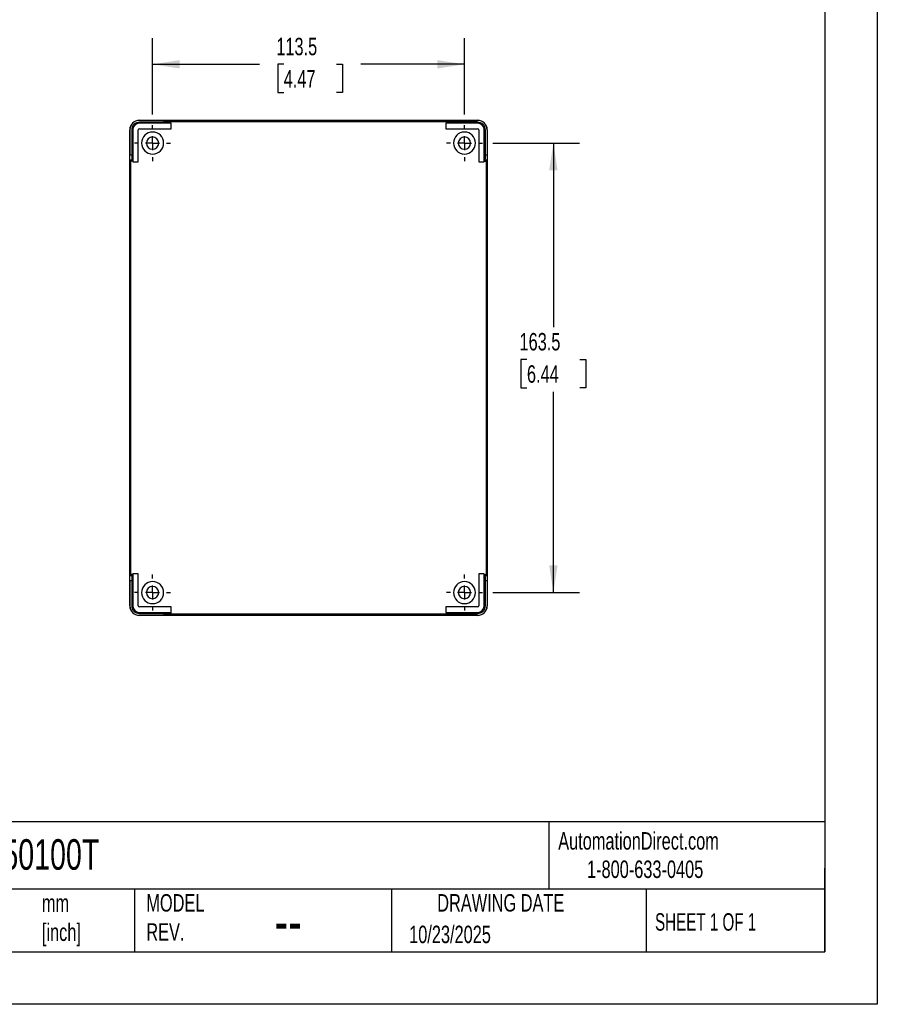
# Model space of a CAD drawing. Header units: millimetres. Extents: x 0 to 838, y 0 to 648.
# Tile 4 of 5: x 526 to 838, y 0 to 358. Entities that reach past the tile are written whole.
import ezdxf

# ---------------------------------------------------------------- set-up
doc = ezdxf.new("R2010")
doc.units = ezdxf.units.MM
doc.header["$LTSCALE"] = 3
doc.linetypes.add('CENTERX2', pattern=[20.32, 12.7, -2.54, 2.54, -2.54])
doc.layers.add('CENTER', color=40, linetype='CENTERX2')
doc.layers.add('DIMENSIONS', color=140, linetype='Continuous', lineweight=25)
doc.layers.add('TEXT', color=140, linetype='Continuous', lineweight=25)
doc.styles.add('SLDTEXTSTYLE0', font='TXT', dxfattribs={"width": 0.7})
doc.styles.add('SLDTEXTSTYLE1', font='TXT', dxfattribs={"width": 0.65})
doc.dimstyles.new('SLDDIMSTYLE0', dxfattribs={"dimtxt": 6.474023, "dimasz": 9.906, "dimexe": 0, "dimexo": 0.0625, "dimgap": 1.618506, "dimtad": 0, "dimtih": 1, "dimtoh": 1, "dimdec": 1, "dimrnd": 1e-09, "dimzin": 12, "dimdsep": 46, "dimtxsty": 'SLDTEXTSTYLE0', "dimsah": 1, "dimcen": 0.09, "dimadec": 0, "dimazin": 3, "dimtfac": 1, "dimtdec": 1, "dimtofl": 0, "dimtmove": 0, "dimatfit": 3, "dimfxl": 0, "dimfrac": 2, "dimtolj": 1, "dimtzin": 12, "dimarcsym": 0})

# ---------------------------------------------------------------- blocks, each defined once
blk = doc.blocks.new('_D_18')
at = {"layer": 'DIMENSIONS'}
for p, q in [((574.47, 323.63), (574.47, 351.47)), ((687.97, 323.63), (687.97, 351.47)), ((574.47, 341.94), (613.42, 341.94)), ((622.19, 341.94), (620.02, 341.94)), ((620.02, 341.94), (620.02, 331.65)), ((641.43, 341.94), (643.61, 341.94)), ((643.61, 341.94), (643.61, 331.65)), ((687.97, 341.94), (650.21, 341.94)), ((620.02, 331.65), (622.19, 331.65)), ((643.61, 331.65), (641.43, 331.65))]:
    blk.add_line(p, q, dxfattribs=at)
for points in [[(574.47, 341.94), (584.37, 340.42), (584.37, 343.46)], [(687.97, 341.94), (678.06, 343.46), (678.06, 340.42)]]:
    blk.add_solid(points, dxfattribs=at)
at = {"layer": 'DIMENSIONS', "char_height": 6.35, "attachment_point": 1, "style": 'SLDTEXTSTYLE0'}
for s, insert in [('113.5', (619.5, 351.58)), ('4.47', (622.19, 339.84))]:
    blk.add_mtext(s, dxfattribs=dict(at, insert=insert))
blk = doc.blocks.new('_D_19')
at = {"layer": 'DIMENSIONS'}
for p, q in [((698.32, 313.28), (729.85, 313.28)), ((720.33, 313.28), (720.33, 246.32)), ((710.71, 234.58), (708.53, 234.58)), ((708.53, 234.58), (708.53, 224.29)), ((729.94, 234.58), (732.12, 234.58)), ((732.12, 234.58), (732.12, 224.29)), ((708.53, 224.29), (710.71, 224.29)), ((720.33, 149.78), (720.33, 222.84)), ((732.12, 224.29), (729.94, 224.29)), ((698.32, 149.78), (729.85, 149.78))]:
    blk.add_line(p, q, dxfattribs=at)
for points in [[(720.33, 313.28), (718.8, 303.37), (721.85, 303.37)], [(720.33, 149.78), (721.85, 159.68), (718.8, 159.68)]]:
    blk.add_solid(points, dxfattribs=at)
at = {"layer": 'DIMENSIONS', "char_height": 6.35, "attachment_point": 1, "style": 'SLDTEXTSTYLE0'}
for s, insert in [('163.5', (708.01, 244.21)), ('6.44', (710.71, 232.47))]:
    blk.add_mtext(s, dxfattribs=dict(at, insert=insert))
blk = doc.blocks.new('SW_CENTERMARKSYMBOL_9')
at = {"layer": 'CENTER', "color": 0}
for p, q in [((0, 5.08), (0, 6.54)), ((-5.08, 0), (-6.54, 0)), ((0, 0), (-2.54, 0)), ((0, 0), (0, 2.54)), ((0, 0), (0, -2.54)), ((0, 0), (2.54, 0)), ((5.08, 0), (6.54, 0)), ((0, -5.08), (0, -6.54))]:
    blk.add_line(p, q, dxfattribs=at)
blk = doc.blocks.new('SW_CENTERMARKSYMBOL_10')
at = {"layer": 'CENTER', "color": 0}
for p, q in [((0, 5.08), (0, 6.54)), ((-5.08, 0), (-6.54, 0)), ((0, 0), (-2.54, 0)), ((0, 0), (0, 2.54)), ((0, 0), (0, -2.54)), ((0, 0), (2.54, 0)), ((5.08, 0), (6.54, 0)), ((0, -5.08), (0, -6.54))]:
    blk.add_line(p, q, dxfattribs=at)
blk = doc.blocks.new('SW_CENTERMARKSYMBOL_11')
at = {"layer": 'CENTER', "color": 0}
for p, q in [((0, 5.08), (0, 6.54)), ((-5.08, 0), (-6.54, 0)), ((0, 0), (-2.54, 0)), ((0, 0), (0, 2.54)), ((0, 0), (0, -2.54)), ((0, 0), (2.54, 0)), ((5.08, 0), (6.54, 0)), ((0, -5.08), (0, -6.54))]:
    blk.add_line(p, q, dxfattribs=at)
blk = doc.blocks.new('SW_CENTERMARKSYMBOL_12')
at = {"layer": 'CENTER', "color": 0}
for p, q in [((0, 5.08), (0, 6.54)), ((-5.08, 0), (-6.54, 0)), ((0, 0), (-2.54, 0)), ((0, 0), (0, 2.54)), ((0, 0), (0, -2.54)), ((0, 0), (2.54, 0)), ((5.08, 0), (6.54, 0)), ((0, -5.08), (0, -6.54))]:
    blk.add_line(p, q, dxfattribs=at)

msp = doc.modelspace()

# ---------------------------------------------------------------- linework, layer by layer
at = {"color": 7, "linetype": 'Continuous'}
for p, q in [((838.21, 647.71), (838.21, 0.01)), ((838.21, 0.01), (0.01, 0.01))]:
    msp.add_line(p, q, dxfattribs=at)
for p, q in [((569.67, 321.54), (569.67, 321.58)), ((569.67, 321.58), (692.77, 321.58)), ((578.69, 321.54), (569.67, 321.54)), ((569.67, 320.47), (569.67, 320.88)), ((578.69, 320.88), (569.67, 320.88)), ((581.25, 320.47), (569.67, 320.47)), ((578.69, 320.88), (578.69, 321.54)), ((581.06, 321.15), (580.69, 321.52)), ((580.69, 321.52), (580.69, 320.86)), ((581.06, 320.48), (580.69, 320.86)), ((581.06, 320.48), (581.06, 321.15)), ((581.06, 321.15), (681.38, 321.15)), ((581.26, 320.48), (581.06, 320.48)), ((581.25, 320.47), (581.26, 320.48)), ((581.25, 318.49), (581.25, 320.47)), ((581.26, 318.48), (581.26, 320.48)), ((607.72, 321.3), (607.72, 321.5)), ((607.72, 321.22), (607.72, 321.25)), ((654.72, 321.3), (654.72, 321.5)), ((654.72, 321.22), (654.72, 321.25)), ((681.18, 320.47), (681.18, 320.48)), ((681.38, 320.48), (681.18, 320.48)), ((681.18, 320.48), (681.18, 318.48)), ((681.18, 320.47), (681.18, 318.49)), ((692.77, 320.47), (681.18, 320.47)), ((681.75, 321.52), (681.38, 321.15)), ((681.38, 320.48), (681.38, 321.15)), ((681.38, 320.48), (681.75, 320.86)), ((681.75, 320.86), (681.75, 321.52)), ((683.75, 321.54), (692.77, 321.54)), ((683.75, 321.54), (683.75, 320.88)), ((692.77, 320.88), (683.75, 320.88)), ((692.77, 321.54), (692.77, 321.58)), ((692.77, 320.47), (692.77, 320.88)), ((566.17, 144.98), (566.17, 318.08)), ((566.2, 318.08), (566.17, 318.08)), ((566.2, 318.08), (566.2, 309.06)), ((567.27, 318.08), (566.87, 318.08)), ((566.87, 318.08), (566.87, 309.06)), ((567.27, 318.08), (567.27, 306.49)), ((569.25, 306.49), (569.25, 318.08)), ((569.25, 318.08), (569.26, 318.08)), ((569.26, 306.48), (569.26, 318.08)), ((569.67, 318.49), (581.25, 318.49)), ((569.67, 318.49), (569.67, 318.48)), ((569.67, 318.48), (581.26, 318.48)), ((581.25, 318.49), (581.26, 318.48)), ((681.18, 318.49), (692.77, 318.49)), ((681.18, 318.49), (681.18, 318.48)), ((681.18, 318.48), (692.77, 318.48)), ((692.77, 318.49), (692.77, 318.48)), ((693.18, 318.08), (693.18, 306.49)), ((693.18, 318.08), (693.18, 318.08)), ((693.18, 318.08), (693.18, 306.48)), ((695.17, 306.49), (695.17, 318.08)), ((695.17, 318.08), (695.57, 318.08)), ((695.57, 309.06), (695.57, 318.08)), ((696.23, 318.08), (696.23, 309.06)), ((696.23, 318.08), (696.27, 318.08)), ((696.27, 318.08), (696.27, 144.98)), ((566.2, 309.06), (566.87, 309.06)), ((695.57, 309.06), (696.23, 309.06)), ((566.22, 307.06), (566.6, 306.68)), ((566.89, 307.06), (566.22, 307.06)), ((566.6, 156.37), (566.6, 306.68)), ((567.26, 306.68), (566.6, 306.68)), ((567.26, 306.68), (566.89, 307.06)), ((567.26, 306.68), (567.26, 306.48)), ((567.27, 306.49), (567.26, 306.48)), ((567.26, 306.48), (569.26, 306.48)), ((567.27, 306.49), (569.25, 306.49)), ((569.25, 306.49), (569.26, 306.48)), ((693.18, 306.49), (693.18, 306.48)), ((693.18, 306.49), (695.17, 306.49)), ((693.18, 306.48), (695.18, 306.48)), ((695.17, 306.49), (695.18, 306.48)), ((695.18, 306.68), (695.55, 307.06)), ((695.18, 306.48), (695.18, 306.68)), ((695.18, 306.68), (695.84, 306.68)), ((696.22, 307.06), (695.55, 307.06)), ((695.84, 306.68), (696.22, 307.06)), ((695.84, 306.68), (695.84, 156.37)), ((566.48, 272.53), (566.28, 272.53)), ((695.96, 272.53), (696.16, 272.53)), ((566.48, 231.53), (566.28, 231.53)), ((695.96, 231.53), (696.16, 231.53)), ((566.48, 190.53), (566.28, 190.53)), ((695.96, 190.53), (696.16, 190.53)), ((566.6, 156.37), (566.22, 155.99)), ((566.22, 155.99), (566.89, 155.99)), ((567.26, 156.37), (566.6, 156.37)), ((567.26, 156.37), (566.89, 155.99)), ((567.26, 156.57), (567.26, 156.37)), ((567.27, 156.56), (567.26, 156.57)), ((569.26, 156.57), (567.26, 156.57)), ((569.25, 156.56), (567.27, 156.56)), ((567.27, 156.56), (567.27, 144.98)), ((569.25, 156.56), (569.26, 156.57)), ((569.25, 144.98), (569.25, 156.56)), ((569.26, 144.98), (569.26, 156.57)), ((693.18, 156.56), (693.18, 156.57)), ((693.18, 156.57), (693.18, 144.98)), ((695.18, 156.57), (693.18, 156.57)), ((693.18, 156.56), (693.18, 144.98)), ((695.17, 156.56), (693.18, 156.56)), ((695.17, 156.56), (695.18, 156.57)), ((695.17, 144.98), (695.17, 156.56)), ((695.18, 156.37), (695.18, 156.57)), ((695.18, 156.37), (695.55, 155.99)), ((695.18, 156.37), (695.84, 156.37)), ((695.55, 155.99), (696.22, 155.99)), ((696.22, 155.99), (695.84, 156.37)), ((566.2, 153.99), (566.2, 144.98)), ((566.87, 153.99), (566.2, 153.99)), ((566.87, 153.99), (566.87, 144.98)), ((695.57, 144.98), (695.57, 153.99)), ((696.23, 153.99), (695.57, 153.99)), ((696.23, 153.99), (696.23, 144.98)), ((566.2, 144.98), (566.17, 144.98)), ((567.27, 144.98), (566.87, 144.98)), ((569.25, 144.98), (569.26, 144.98)), ((569.67, 144.56), (569.67, 144.57)), ((581.26, 144.57), (569.67, 144.57)), ((581.25, 144.56), (569.67, 144.56)), ((581.25, 144.56), (581.26, 144.57)), ((581.25, 142.58), (581.25, 144.56)), ((581.26, 142.57), (581.26, 144.57)), ((681.18, 144.56), (681.18, 144.57)), ((692.77, 144.57), (681.18, 144.57)), ((681.18, 144.57), (681.18, 142.57)), ((681.18, 144.56), (681.18, 142.58)), ((692.77, 144.56), (681.18, 144.56)), ((692.77, 144.56), (692.77, 144.57)), ((693.18, 144.98), (693.18, 144.98)), ((695.17, 144.98), (695.57, 144.98)), ((696.23, 144.98), (696.27, 144.98)), ((569.67, 142.58), (581.25, 142.58)), ((569.67, 142.58), (569.67, 142.18)), ((569.67, 142.18), (578.69, 142.18)), ((569.67, 141.51), (569.67, 141.48)), ((569.67, 141.51), (578.69, 141.51)), ((692.77, 141.48), (569.67, 141.48)), ((578.69, 141.51), (578.69, 142.18)), ((581.06, 142.57), (580.69, 142.19)), ((580.69, 142.19), (580.69, 141.53)), ((580.69, 141.53), (581.06, 141.9)), ((581.06, 142.57), (581.26, 142.57)), ((581.06, 142.57), (581.06, 141.9)), ((681.38, 141.9), (581.06, 141.9)), ((581.25, 142.58), (581.26, 142.57)), ((607.72, 141.84), (607.72, 141.8)), ((607.72, 141.75), (607.72, 141.55)), ((654.72, 141.84), (654.72, 141.8)), ((654.72, 141.75), (654.72, 141.55)), ((681.18, 142.58), (692.77, 142.58)), ((681.18, 142.58), (681.18, 142.57)), ((681.18, 142.57), (681.38, 142.57)), ((681.38, 142.57), (681.75, 142.19)), ((681.38, 142.57), (681.38, 141.9)), ((681.38, 141.9), (681.75, 141.53)), ((681.75, 141.53), (681.75, 142.19)), ((683.75, 142.18), (692.77, 142.18)), ((683.75, 142.18), (683.75, 141.51)), ((692.77, 141.51), (683.75, 141.51)), ((692.77, 142.58), (692.77, 142.18)), ((692.77, 141.51), (692.77, 141.48))]:
    msp.add_line(p, q)
at = {"flags": 128}
for points in [[(607.72, 321.22), (606.02, 321.22), (604.34, 321.22), (602.7, 321.22), (601.11, 321.23), (599.59, 321.23), (598.17, 321.24), (596.85, 321.25), (595.64, 321.26), (594.57, 321.27), (593.65, 321.29), (592.87, 321.3), (592.26, 321.31), (591.82, 321.33), (591.56, 321.34), (591.47, 321.36), (591.56, 321.37), (591.82, 321.39), (592.26, 321.4), (592.87, 321.41), (593.65, 321.43), (594.57, 321.44), (595.64, 321.45), (596.85, 321.46), (598.17, 321.47), (599.59, 321.48), (601.11, 321.49), (602.7, 321.49), (604.34, 321.5), (606.02, 321.5), (607.72, 321.5)], [(596.2, 321.26), (596.85, 321.26), (598.17, 321.27), (599.59, 321.28), (601.11, 321.29), (602.7, 321.29), (604.34, 321.3), (606.02, 321.3), (607.72, 321.3)], [(601.3, 321.23), (601.48, 321.23), (602.59, 321.23), (603.8, 321.24), (605.07, 321.24), (606.38, 321.25), (607.72, 321.25)], [(607.72, 321.5), (609.42, 321.5), (611.1, 321.5), (612.74, 321.49), (614.33, 321.49), (615.84, 321.48), (617.27, 321.47), (618.59, 321.46), (619.79, 321.45), (620.87, 321.44), (621.79, 321.43), (622.56, 321.41), (623.17, 321.4), (623.61, 321.39), (623.88, 321.37), (623.97, 321.36), (623.88, 321.34), (623.61, 321.33), (623.17, 321.31), (622.56, 321.3), (621.79, 321.29), (620.87, 321.27), (619.79, 321.26), (618.59, 321.25), (617.27, 321.24), (615.84, 321.23), (614.33, 321.23), (612.74, 321.22), (611.1, 321.22), (609.42, 321.22), (607.72, 321.22)], [(607.72, 321.3), (609.42, 321.3), (611.1, 321.3), (612.74, 321.29), (614.33, 321.29), (615.84, 321.28), (617.27, 321.27), (618.59, 321.26), (619.24, 321.26)], [(607.72, 321.25), (609.06, 321.25), (610.37, 321.24), (611.64, 321.24), (612.84, 321.23), (613.96, 321.23), (614.14, 321.23)], [(654.72, 321.22), (653.02, 321.22), (651.34, 321.22), (649.7, 321.22), (648.11, 321.23), (646.59, 321.23), (645.17, 321.24), (643.85, 321.25), (642.64, 321.26), (641.57, 321.27), (640.65, 321.29), (639.87, 321.3), (639.26, 321.31), (638.82, 321.33), (638.56, 321.34), (638.47, 321.36), (638.56, 321.37), (638.82, 321.39), (639.26, 321.4), (639.87, 321.41), (640.65, 321.43), (641.57, 321.44), (642.64, 321.45), (643.85, 321.46), (645.17, 321.47), (646.59, 321.48), (648.11, 321.49), (649.7, 321.49), (651.34, 321.5), (653.02, 321.5), (654.72, 321.5)], [(643.2, 321.26), (643.85, 321.26), (645.17, 321.27), (646.59, 321.28), (648.11, 321.29), (649.7, 321.29), (651.34, 321.3), (653.02, 321.3), (654.72, 321.3)], [(648.3, 321.23), (648.48, 321.23), (649.59, 321.23), (650.8, 321.24), (652.07, 321.24), (653.38, 321.25), (654.72, 321.25)], [(654.72, 321.5), (656.42, 321.5), (658.1, 321.5), (659.74, 321.49), (661.33, 321.49), (662.84, 321.48), (664.27, 321.47), (665.59, 321.46), (666.79, 321.45), (667.87, 321.44), (668.79, 321.43), (669.56, 321.41), (670.17, 321.4), (670.61, 321.39), (670.88, 321.37), (670.97, 321.36), (670.88, 321.34), (670.61, 321.33), (670.17, 321.31), (669.56, 321.3), (668.79, 321.29), (667.87, 321.27), (666.79, 321.26), (665.59, 321.25), (664.27, 321.24), (662.84, 321.23), (661.33, 321.23), (659.74, 321.22), (658.1, 321.22), (656.42, 321.22), (654.72, 321.22)], [(654.72, 321.3), (656.42, 321.3), (658.1, 321.3), (659.74, 321.29), (661.33, 321.29), (662.84, 321.28), (664.27, 321.27), (665.59, 321.26), (666.24, 321.26)], [(654.72, 321.25), (656.06, 321.25), (657.37, 321.24), (658.64, 321.24), (659.84, 321.23), (660.96, 321.23), (661.14, 321.23)], [(566.28, 272.53), (566.28, 274.01), (566.28, 275.47), (566.28, 276.89), (566.29, 278.25), (566.29, 279.53), (566.3, 280.72), (566.31, 281.8), (566.32, 282.75), (566.33, 283.57), (566.34, 284.23), (566.35, 284.74), (566.37, 285.08), (566.38, 285.25), (566.39, 285.25), (566.41, 285.08), (566.42, 284.74), (566.43, 284.23), (566.44, 283.57), (566.45, 282.75), (566.46, 281.8), (566.47, 280.72), (566.48, 279.53), (566.49, 278.25), (566.49, 276.89), (566.49, 275.47), (566.5, 274.01), (566.5, 272.53)], [(696.16, 272.53), (696.16, 274.01), (696.16, 275.47), (696.15, 276.89), (696.15, 278.25), (696.14, 279.53), (696.14, 280.72), (696.13, 281.8), (696.12, 282.75), (696.11, 283.57), (696.09, 284.23), (696.08, 284.74), (696.07, 285.08), (696.06, 285.25), (696.04, 285.25), (696.03, 285.08), (696.02, 284.74), (696.01, 284.23), (695.99, 283.57), (695.98, 282.75), (695.97, 281.8), (695.97, 280.72), (695.96, 279.53), (695.95, 278.25), (695.95, 276.89), (695.94, 275.47), (695.94, 274.01), (695.94, 272.53)], [(566.48, 272.53), (566.48, 274.01), (566.48, 275.47), (566.48, 276.89), (566.49, 278.12)], [(695.96, 272.53), (695.96, 274.01), (695.96, 275.47), (695.95, 276.89), (695.95, 278.12)], [(566.5, 272.53), (566.5, 271.05), (566.49, 269.58), (566.49, 268.16), (566.49, 266.8), (566.48, 265.52), (566.47, 264.33), (566.46, 263.25), (566.45, 262.3), (566.44, 261.48), (566.43, 260.82), (566.42, 260.31), (566.41, 259.97), (566.39, 259.8), (566.38, 259.8), (566.37, 259.97), (566.35, 260.31), (566.34, 260.82), (566.33, 261.48), (566.32, 262.3), (566.31, 263.25), (566.3, 264.33), (566.29, 265.52), (566.29, 266.8), (566.28, 268.16), (566.28, 269.58), (566.28, 271.05), (566.28, 272.53)], [(566.49, 266.93), (566.48, 268.16), (566.48, 269.58), (566.48, 271.05), (566.48, 272.53)], [(695.94, 272.53), (695.94, 271.05), (695.94, 269.58), (695.95, 268.16), (695.95, 266.8), (695.96, 265.52), (695.97, 264.33), (695.97, 263.25), (695.98, 262.3), (695.99, 261.48), (696.01, 260.82), (696.02, 260.31), (696.03, 259.97), (696.04, 259.8), (696.06, 259.8), (696.07, 259.97), (696.08, 260.31), (696.09, 260.82), (696.11, 261.48), (696.12, 262.3), (696.13, 263.25), (696.14, 264.33), (696.14, 265.52), (696.15, 266.8), (696.15, 268.16), (696.16, 269.58), (696.16, 271.05), (696.16, 272.53)], [(695.95, 266.93), (695.95, 268.16), (695.96, 269.58), (695.96, 271.05), (695.96, 272.53)], [(566.28, 231.53), (566.28, 233.01), (566.28, 234.47), (566.28, 235.89), (566.29, 237.25), (566.29, 238.53), (566.3, 239.72), (566.31, 240.8), (566.32, 241.75), (566.33, 242.57), (566.34, 243.23), (566.35, 243.74), (566.37, 244.08), (566.38, 244.25), (566.39, 244.25), (566.41, 244.08), (566.42, 243.74), (566.43, 243.23), (566.44, 242.57), (566.45, 241.75), (566.46, 240.8), (566.47, 239.72), (566.48, 238.53), (566.49, 237.25), (566.49, 235.89), (566.49, 234.47), (566.5, 233.01), (566.5, 231.53)], [(696.16, 231.53), (696.16, 233.01), (696.16, 234.47), (696.15, 235.89), (696.15, 237.25), (696.14, 238.53), (696.14, 239.72), (696.13, 240.8), (696.12, 241.75), (696.11, 242.57), (696.09, 243.23), (696.08, 243.74), (696.07, 244.08), (696.06, 244.25), (696.04, 244.25), (696.03, 244.08), (696.02, 243.74), (696.01, 243.23), (695.99, 242.57), (695.98, 241.75), (695.97, 240.8), (695.97, 239.72), (695.96, 238.53), (695.95, 237.25), (695.95, 235.89), (695.94, 234.47), (695.94, 233.01), (695.94, 231.53)], [(566.48, 231.53), (566.48, 233.01), (566.48, 234.47), (566.48, 235.89), (566.49, 237.12)], [(695.96, 231.53), (695.96, 233.01), (695.96, 234.47), (695.95, 235.89), (695.95, 237.12)], [(566.5, 231.53), (566.5, 230.05), (566.49, 228.58), (566.49, 227.16), (566.49, 225.8), (566.48, 224.52), (566.47, 223.33), (566.46, 222.25), (566.45, 221.3), (566.44, 220.48), (566.43, 219.82), (566.42, 219.31), (566.41, 218.97), (566.39, 218.8), (566.38, 218.8), (566.37, 218.97), (566.35, 219.31), (566.34, 219.82), (566.33, 220.48), (566.32, 221.3), (566.31, 222.25), (566.3, 223.33), (566.29, 224.52), (566.29, 225.8), (566.28, 227.16), (566.28, 228.58), (566.28, 230.05), (566.28, 231.53)], [(566.49, 225.93), (566.48, 227.16), (566.48, 228.58), (566.48, 230.05), (566.48, 231.53)], [(695.94, 231.53), (695.94, 230.05), (695.94, 228.58), (695.95, 227.16), (695.95, 225.8), (695.96, 224.52), (695.97, 223.33), (695.97, 222.25), (695.98, 221.3), (695.99, 220.48), (696.01, 219.82), (696.02, 219.31), (696.03, 218.97), (696.04, 218.8), (696.06, 218.8), (696.07, 218.97), (696.08, 219.31), (696.09, 219.82), (696.11, 220.48), (696.12, 221.3), (696.13, 222.25), (696.14, 223.33), (696.14, 224.52), (696.15, 225.8), (696.15, 227.16), (696.16, 228.58), (696.16, 230.05), (696.16, 231.53)], [(695.95, 225.93), (695.95, 227.16), (695.96, 228.58), (695.96, 230.05), (695.96, 231.53)], [(566.28, 190.53), (566.28, 192.01), (566.28, 193.47), (566.28, 194.89), (566.29, 196.25), (566.29, 197.53), (566.3, 198.72), (566.31, 199.8), (566.32, 200.75), (566.33, 201.57), (566.34, 202.23), (566.35, 202.74), (566.37, 203.08), (566.38, 203.25), (566.39, 203.25), (566.41, 203.08), (566.42, 202.74), (566.43, 202.23), (566.44, 201.57), (566.45, 200.75), (566.46, 199.8), (566.47, 198.72), (566.48, 197.53), (566.49, 196.25), (566.49, 194.89), (566.49, 193.47), (566.5, 192.01), (566.5, 190.53)], [(696.16, 190.53), (696.16, 192.01), (696.16, 193.47), (696.15, 194.89), (696.15, 196.25), (696.14, 197.53), (696.14, 198.72), (696.13, 199.8), (696.12, 200.75), (696.11, 201.57), (696.09, 202.23), (696.08, 202.74), (696.07, 203.08), (696.06, 203.25), (696.04, 203.25), (696.03, 203.08), (696.02, 202.74), (696.01, 202.23), (695.99, 201.57), (695.98, 200.75), (695.97, 199.8), (695.97, 198.72), (695.96, 197.53), (695.95, 196.25), (695.95, 194.89), (695.94, 193.47), (695.94, 192.01), (695.94, 190.53)], [(566.48, 190.53), (566.48, 192.01), (566.48, 193.47), (566.48, 194.89), (566.49, 196.12)], [(695.96, 190.53), (695.96, 192.01), (695.96, 193.47), (695.95, 194.89), (695.95, 196.12)], [(566.5, 190.53), (566.5, 189.05), (566.49, 187.58), (566.49, 186.16), (566.49, 184.8), (566.48, 183.52), (566.47, 182.33), (566.46, 181.25), (566.45, 180.3), (566.44, 179.48), (566.43, 178.82), (566.42, 178.31), (566.41, 177.97), (566.39, 177.8), (566.38, 177.8), (566.37, 177.97), (566.35, 178.31), (566.34, 178.82), (566.33, 179.48), (566.32, 180.3), (566.31, 181.25), (566.3, 182.33), (566.29, 183.52), (566.29, 184.8), (566.28, 186.16), (566.28, 187.58), (566.28, 189.05), (566.28, 190.53)], [(566.49, 184.93), (566.48, 186.16), (566.48, 187.58), (566.48, 189.05), (566.48, 190.53)], [(695.94, 190.53), (695.94, 189.05), (695.94, 187.58), (695.95, 186.16), (695.95, 184.8), (695.96, 183.52), (695.97, 182.33), (695.97, 181.25), (695.98, 180.3), (695.99, 179.48), (696.01, 178.82), (696.02, 178.31), (696.03, 177.97), (696.04, 177.8), (696.06, 177.8), (696.07, 177.97), (696.08, 178.31), (696.09, 178.82), (696.11, 179.48), (696.12, 180.3), (696.13, 181.25), (696.14, 182.33), (696.14, 183.52), (696.15, 184.8), (696.15, 186.16), (696.16, 187.58), (696.16, 189.05), (696.16, 190.53)], [(695.95, 184.93), (695.95, 186.16), (695.96, 187.58), (695.96, 189.05), (695.96, 190.53)], [(607.72, 141.84), (606.02, 141.83), (604.34, 141.83), (602.7, 141.83), (601.11, 141.82), (599.59, 141.82), (598.17, 141.81), (596.85, 141.8), (595.64, 141.79), (594.57, 141.78), (593.65, 141.76), (592.87, 141.75), (592.26, 141.74), (591.82, 141.72), (591.56, 141.71), (591.47, 141.69), (591.56, 141.68), (591.82, 141.66), (592.26, 141.65), (592.87, 141.64), (593.65, 141.62), (594.57, 141.61), (595.64, 141.6), (596.85, 141.59), (598.17, 141.58), (599.59, 141.57), (601.11, 141.56), (602.7, 141.56), (604.34, 141.55), (606.02, 141.55), (607.72, 141.55)], [(596.2, 141.79), (596.85, 141.79), (598.17, 141.78), (599.59, 141.77), (601.11, 141.76), (602.7, 141.76), (604.34, 141.75), (606.02, 141.75), (607.72, 141.75)], [(601.3, 141.82), (601.48, 141.82), (602.59, 141.82), (603.8, 141.81), (605.07, 141.81), (606.38, 141.8), (607.72, 141.8)], [(607.72, 141.55), (609.42, 141.55), (611.1, 141.55), (612.74, 141.56), (614.33, 141.56), (615.84, 141.57), (617.27, 141.58), (618.59, 141.59), (619.79, 141.6), (620.87, 141.61), (621.79, 141.62), (622.56, 141.64), (623.17, 141.65), (623.61, 141.66), (623.88, 141.68), (623.97, 141.69), (623.88, 141.71), (623.61, 141.72), (623.17, 141.74), (622.56, 141.75), (621.79, 141.76), (620.87, 141.78), (619.79, 141.79), (618.59, 141.8), (617.27, 141.81), (615.84, 141.82), (614.33, 141.82), (612.74, 141.83), (611.1, 141.83), (609.42, 141.83), (607.72, 141.84)], [(607.72, 141.8), (609.06, 141.8), (610.37, 141.81), (611.64, 141.81), (612.84, 141.82), (613.96, 141.82), (614.14, 141.82)], [(607.72, 141.75), (609.42, 141.75), (611.1, 141.75), (612.74, 141.76), (614.33, 141.76), (615.84, 141.77), (617.27, 141.78), (618.59, 141.79), (619.24, 141.79)], [(654.72, 141.84), (653.02, 141.83), (651.34, 141.83), (649.7, 141.83), (648.11, 141.82), (646.59, 141.82), (645.17, 141.81), (643.85, 141.8), (642.64, 141.79), (641.57, 141.78), (640.65, 141.76), (639.87, 141.75), (639.26, 141.74), (638.82, 141.72), (638.56, 141.71), (638.47, 141.69), (638.56, 141.68), (638.82, 141.66), (639.26, 141.65), (639.87, 141.64), (640.65, 141.62), (641.57, 141.61), (642.64, 141.6), (643.85, 141.59), (645.17, 141.58), (646.59, 141.57), (648.11, 141.56), (649.7, 141.56), (651.34, 141.55), (653.02, 141.55), (654.72, 141.55)], [(643.2, 141.79), (643.85, 141.79), (645.17, 141.78), (646.59, 141.77), (648.11, 141.76), (649.7, 141.76), (651.34, 141.75), (653.02, 141.75), (654.72, 141.75)], [(648.3, 141.82), (648.48, 141.82), (649.59, 141.82), (650.8, 141.81), (652.07, 141.81), (653.38, 141.8), (654.72, 141.8)], [(654.72, 141.55), (656.42, 141.55), (658.1, 141.55), (659.74, 141.56), (661.33, 141.56), (662.84, 141.57), (664.27, 141.58), (665.59, 141.59), (666.79, 141.6), (667.87, 141.61), (668.79, 141.62), (669.56, 141.64), (670.17, 141.65), (670.61, 141.66), (670.88, 141.68), (670.97, 141.69), (670.88, 141.71), (670.61, 141.72), (670.17, 141.74), (669.56, 141.75), (668.79, 141.76), (667.87, 141.78), (666.79, 141.79), (665.59, 141.8), (664.27, 141.81), (662.84, 141.82), (661.33, 141.82), (659.74, 141.83), (658.1, 141.83), (656.42, 141.83), (654.72, 141.84)], [(654.72, 141.8), (656.06, 141.8), (657.37, 141.81), (658.64, 141.81), (659.84, 141.82), (660.96, 141.82), (661.14, 141.82)], [(654.72, 141.75), (656.42, 141.75), (658.1, 141.75), (659.74, 141.76), (661.33, 141.76), (662.84, 141.77), (664.27, 141.78), (665.59, 141.79), (666.24, 141.79)]]:
    msp.add_lwpolyline(points, dxfattribs=at)
for centre, radius, start, end in [((569.67, 318.08), 3.5, 90, 180), ((569.67, 318.08), 3.47, 90, 180), ((569.67, 318.08), 2.8, 90, 180), ((569.67, 318.08), 2.4, 90, 180), ((692.77, 318.08), 3.5, 0, 90), ((692.77, 318.08), 3.47, 0, 90), ((692.77, 318.08), 2.8, 0, 90), ((692.77, 318.08), 2.4, 0, 90), ((569.67, 318.08), 0.416, 90, 180), ((569.67, 318.08), 0.407, 90, 180), ((574.47, 313.28), 4, 90, 270), ((574.47, 313.28), 2.25, 90, 270), ((574.47, 313.28), 4, 270, 90), ((574.47, 313.28), 2.25, 270, 90), ((687.97, 313.28), 4, 90, 270), ((687.97, 313.28), 2.25, 90, 270), ((687.97, 313.28), 4, 270, 90), ((687.97, 313.28), 2.25, 270, 90), ((692.77, 318.08), 0.416, 0, 90), ((692.77, 318.08), 0.407, 0, 90), ((574.47, 149.78), 4, 90, 270), ((574.47, 149.78), 2.25, 90, 270), ((574.47, 149.78), 4, 270, 90), ((574.47, 149.78), 2.25, 270, 90), ((687.97, 149.78), 4, 90, 270), ((687.97, 149.78), 2.25, 90, 270), ((687.97, 149.78), 4, 270, 90), ((687.97, 149.78), 2.25, 270, 90), ((569.67, 144.98), 3.5, 180, 270), ((569.67, 144.98), 3.47, 180, 270), ((569.67, 144.98), 2.8, 180, 270), ((569.67, 144.98), 2.4, 180, 270), ((569.67, 144.98), 0.416, 180, 270), ((569.67, 144.98), 0.407, 180, 270), ((692.77, 144.98), 2.4, 270, 0), ((692.77, 144.98), 2.8, 270, 0), ((692.77, 144.98), 0.416, 270, 0), ((692.77, 144.98), 0.407, 270, 0), ((692.77, 144.98), 3.5, 270, 0), ((692.77, 144.98), 3.47, 270, 0)]:
    msp.add_arc(centre, radius, start, end)
for points in [[(578.69, 321.54), (578.92, 321.54), (579.17, 321.54), (579.66, 321.54), (579.9, 321.54), (580.29, 321.53), (580.44, 321.53), (580.64, 321.53), (580.68, 321.53), (580.69, 321.52)], [(580.69, 320.86), (580.68, 320.86), (580.64, 320.86), (580.44, 320.87), (580.29, 320.87), (579.9, 320.87), (579.66, 320.87), (579.17, 320.87), (578.92, 320.88), (578.69, 320.88)], [(681.75, 321.52), (681.75, 321.53), (681.8, 321.53), (682, 321.53), (682.15, 321.53), (682.54, 321.54), (682.77, 321.54), (683.26, 321.54), (683.52, 321.54), (683.75, 321.54)], [(683.75, 320.88), (683.52, 320.88), (683.26, 320.87), (682.77, 320.87), (682.54, 320.87), (682.15, 320.87), (682, 320.87), (681.8, 320.86), (681.75, 320.86), (681.75, 320.86)], [(566.22, 307.06), (566.22, 307.06), (566.22, 307.1), (566.21, 307.3), (566.21, 307.45), (566.21, 307.84), (566.21, 308.08), (566.2, 308.57), (566.2, 308.82), (566.2, 309.06)], [(566.87, 309.06), (566.87, 308.82), (566.87, 308.57), (566.87, 308.08), (566.87, 307.84), (566.88, 307.45), (566.88, 307.3), (566.88, 307.1), (566.88, 307.06), (566.89, 307.06)], [(695.55, 307.06), (695.55, 307.06), (695.56, 307.1), (695.56, 307.3), (695.56, 307.45), (695.57, 307.84), (695.57, 308.08), (695.57, 308.57), (695.57, 308.82), (695.57, 309.06)], [(696.23, 309.06), (696.23, 308.82), (696.23, 308.57), (696.23, 308.08), (696.23, 307.84), (696.23, 307.45), (696.22, 307.3), (696.22, 307.1), (696.22, 307.06), (696.22, 307.06)], [(566.2, 153.99), (566.2, 154.23), (566.2, 154.48), (566.21, 154.97), (566.21, 155.21), (566.21, 155.6), (566.21, 155.75), (566.22, 155.95), (566.22, 155.99), (566.22, 155.99)], [(566.89, 155.99), (566.88, 155.99), (566.88, 155.95), (566.88, 155.75), (566.88, 155.6), (566.87, 155.21), (566.87, 154.97), (566.87, 154.48), (566.87, 154.23), (566.87, 153.99)], [(695.57, 153.99), (695.57, 154.23), (695.57, 154.48), (695.57, 154.97), (695.57, 155.21), (695.56, 155.6), (695.56, 155.75), (695.56, 155.95), (695.55, 155.99), (695.55, 155.99)], [(696.22, 155.99), (696.22, 155.99), (696.22, 155.95), (696.22, 155.75), (696.23, 155.6), (696.23, 155.21), (696.23, 154.97), (696.23, 154.48), (696.23, 154.23), (696.23, 153.99)], [(578.69, 142.18), (578.92, 142.18), (579.17, 142.18), (579.66, 142.18), (579.9, 142.18), (580.29, 142.18), (580.44, 142.18), (580.64, 142.19), (580.68, 142.19), (580.69, 142.19)], [(580.69, 141.53), (580.68, 141.53), (580.64, 141.52), (580.44, 141.52), (580.29, 141.52), (579.9, 141.51), (579.66, 141.51), (579.17, 141.51), (578.92, 141.51), (578.69, 141.51)], [(681.75, 142.19), (681.75, 142.19), (681.8, 142.19), (682, 142.18), (682.15, 142.18), (682.54, 142.18), (682.77, 142.18), (683.26, 142.18), (683.52, 142.18), (683.75, 142.18)], [(683.75, 141.51), (683.52, 141.51), (683.26, 141.51), (682.77, 141.51), (682.54, 141.51), (682.15, 141.52), (682, 141.52), (681.8, 141.52), (681.75, 141.53), (681.75, 141.53)]]:
    msp.add_open_spline(points, degree=3, knots=[0, 0, 0, 0, 0.25, 0.25, 0.5, 0.5, 0.75, 0.75, 1, 1, 1, 1])
at = {"layer": 'TEXT'}
for p, q in [((819.15, 628.65), (819.15, 19.05)), ((819.15, 66.38), (19.05, 66.38)), ((718.73, 66.38), (718.73, 41.91)), ((819.15, 19.05), (819.15, 49.53)), ((819.15, 41.91), (19.05, 41.91)), ((567.9, 41.91), (567.9, 19.05)), ((661.4, 41.91), (661.4, 19.05)), ((754.05, 41.91), (754.05, 19.05)), ((19.05, 19.05), (819.15, 19.05))]:
    msp.add_line(p, q, dxfattribs=at)

# ---------------------------------------------------------------- block references
at = {"layer": 'CENTER'}
for name, p in [('SW_CENTERMARKSYMBOL_9', (574.47, 313.28)), ('SW_CENTERMARKSYMBOL_10', (687.97, 313.28)), ('SW_CENTERMARKSYMBOL_12', (574.47, 149.78)), ('SW_CENTERMARKSYMBOL_11', (687.97, 149.78))]:
    msp.add_blockref(name, p, dxfattribs=at)

# ---------------------------------------------------------------- texts
at = {"color": 179, "linetype": 'Continuous', "lineweight": 18, "char_height": 6.35, "attachment_point": 1, "style": 'SLDTEXTSTYLE0'}
for s, insert in [('AutomationDirect.com', (722.08, 62.63)), ('1-800-633-0405', (732.57, 52.31))]:
    msp.add_mtext(s, dxfattribs=dict(at, insert=insert))
at = {"layer": 'TEXT'}
for s, insert, char_height, attachment_point, style in [('ULPCM150100T', (477.62, 60.07), 11.1125, 1, 'SLDTEXTSTYLE0'), ('MODEL ^JREV.', (572.2, 40.09), 6.35, 1, 'SLDTEXTSTYLE0'), ('DRAWING DATE', (701.18, 40.09), 6.35, 2, 'SLDTEXTSTYLE0'), ('mm^J[inch]', (534.19, 39.99), 6.35, 1, 'SLDTEXTSTYLE0'), ('SHEET 1 OF 1', (757.32, 33.15), 6.35, 1, 'SLDTEXTSTYLE1'), ('--', (618.89, 38.2), 15.875, 1, 'SLDTEXTSTYLE0'), ('10/23/2025', (667.84, 28.61), 6.35, 1, 'SLDTEXTSTYLE0')]:
    msp.add_mtext(s, dxfattribs=dict(at, insert=insert, char_height=char_height, attachment_point=attachment_point, style=style))

# ---------------------------------------------------------------- dimensions: what is measured, and where the dimension line sits
at = {"layer": 'DIMENSIONS'}
dim = msp.add_linear_dim(base=(687.97, 341.94), p1=(574.47, 319.82), p2=(687.97, 319.82), dimstyle='SLDDIMSTYLE0', dxfattribs=at)
dim.commit()
dim.dimension.update_dxf_attribs({"geometry": '_D_18', "text_midpoint": (631.81, 341.94), "dimtype": 160})
dim = msp.add_linear_dim(base=(720.33, 149.78), p1=(694.51, 313.28), p2=(694.51, 149.78), angle=90, dimstyle='SLDDIMSTYLE0', dxfattribs=at)
dim.commit()
dim.dimension.update_dxf_attribs({"geometry": '_D_19', "text_midpoint": (720.33, 234.58), "dimtype": 160})

doc.saveas('drawing.dxf')
